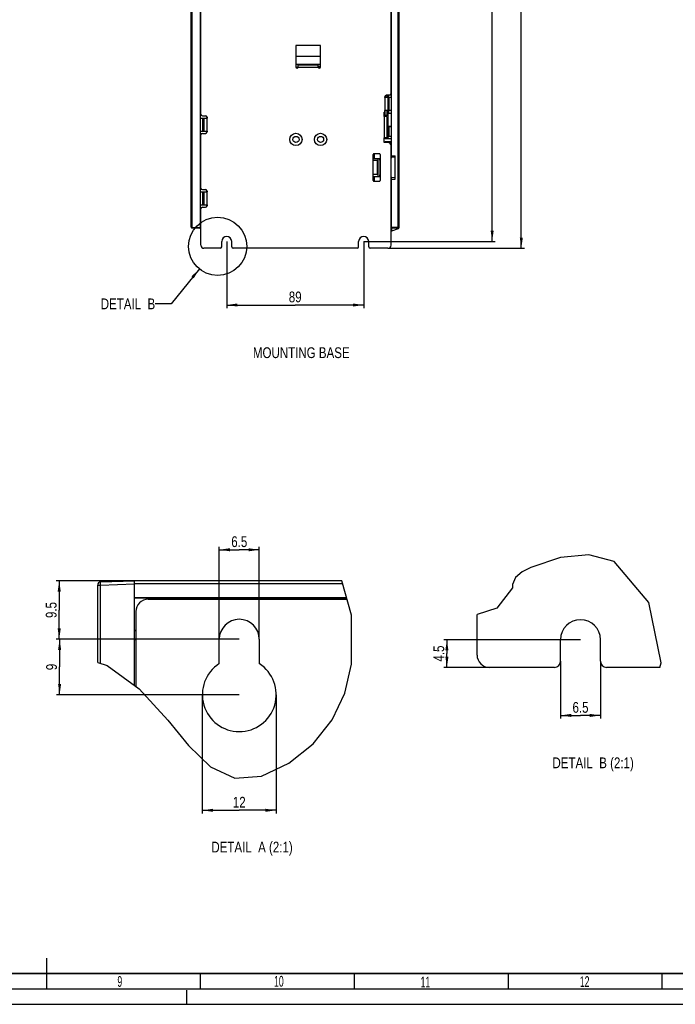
# Model space of a CAD drawing. Header units: millimetres. Extents: x 0 to 841, y 0 to 594.
# Tile 32 of 77: x 417 to 630, y 0 to 320. Entities that reach past the tile are written whole.
import ezdxf

# ---------------------------------------------------------------- set-up
doc = ezdxf.new("R2010")
doc.units = ezdxf.units.MM
doc.header["$LTSCALE"] = 46.255
doc.linetypes.add('DASHED', pattern=[0.2, 0.1, -0.1])
doc.layers.get('0').update_dxf_attribs({"linetype": 'CONTINUOUS'})
doc.layers.add('DRAFTS', color=7, linetype='CONTINUOUS')
doc.layers.add('ROUNDS', color=7, linetype='CONTINUOUS')
doc.styles.get("Standard").update_dxf_attribs({"font": 'txt', "width": 0.8})
doc.styles.add('TEXTSTYLE_2', font='txt', dxfattribs={"width": 0.6})
doc.dimstyles.new('DIMSTYLE_2', dxfattribs={"dimtxt": 3.5, "dimasz": 3.5, "dimexe": 0.18, "dimexo": 0.0625, "dimgap": 0.09, "dimtad": 1, "dimlfac": 2, "dimdsep": 46, "dimtxsty": 'STANDARD', "dimblk": '_FILLED', "dimblk1": '_FILLED', "dimblk2": '_FILLED', "dimcen": 0.09, "dimclrt": 5, "dimadec": 0, "dimazin": 0, "dimtfac": 1, "dimtofl": 0, "dimtmove": 0, "dimatfit": 3, "dimldrblk": '_FILLED', "dimfxl": 1, "dimtolj": 1, "dimarcsym": 0})
doc.dimstyles.new('DIMSTYLE_3', dxfattribs={"dimtxt": 3.5, "dimasz": 3.5, "dimexe": 0.18, "dimexo": 0.0625, "dimgap": 0.09, "dimtad": 1, "dimlfac": 0.5, "dimdsep": 46, "dimtxsty": 'STANDARD', "dimblk": '_FILLED', "dimblk1": '_FILLED', "dimblk2": '_FILLED', "dimcen": 0.09, "dimclrt": 5, "dimadec": 0, "dimazin": 0, "dimtfac": 1, "dimtofl": 0, "dimtmove": 0, "dimatfit": 3, "dimldrblk": '_FILLED', "dimfxl": 1, "dimtolj": 1, "dimarcsym": 0})
doc.dimstyles.get("Standard").update_dxf_attribs({"dimtxt": 3.5, "dimasz": 3.5, "dimexe": 0.18, "dimexo": 0.0625, "dimgap": 0.09, "dimtad": 1, "dimdsep": 46, "dimtxsty": 'STANDARD', "dimblk": '_FILLED', "dimblk1": '_FILLED', "dimblk2": '_FILLED', "dimcen": 0.09, "dimclrt": 5, "dimadec": 0, "dimazin": 0, "dimtol": 1, "dimtp": 0.01, "dimtm": 0.01, "dimtfac": 1, "dimtofl": 0, "dimtmove": 0, "dimatfit": 3, "dimldrblk": '_FILLED', "dimfxl": 1, "dimtolj": 1, "dimarcsym": 0})

# ---------------------------------------------------------------- blocks, each defined once
blk = doc.blocks.new('_FILLED')
at = {"color": 0, "linetype": 'BYBLOCK'}
blk.add_solid([(0, 0), (-1, 0.143), (-1, -0.143)], dxfattribs=at)
blk = doc.blocks.new('*D3')
at = {"color": 2, "linetype": 'CONTINUOUS'}
for p, q in [((537.49, 429.56), (580.7, 429.56)), ((579.7, 429.56), (579.7, 337.56)), ((579.7, 245.56), (579.7, 337.56)), ((536.39, 245.56), (580.7, 245.56))]:
    blk.add_line(p, q, dxfattribs=at)
at = {"color": 2, "linetype": 'CONTINUOUS', "xscale": 3.5, "yscale": 3.5, "zscale": 3.5}
for p, rotation in [((579.7, 429.56), 90), ((579.7, 245.56), 270)]:
    blk.add_blockref('_FILLED', p, dxfattribs=dict(at, rotation=rotation))
at = {"color": 5, "linetype": 'CONTINUOUS', "insert": (575.33, 337.56), "char_height": 3.5, "width": 8.4, "attachment_point": 2, "rotation": 90, "line_spacing_factor": 0.9}
blk.add_mtext('368', dxfattribs=at)
blk = doc.blocks.new('*D4')
at = {"color": 2, "linetype": 'CONTINUOUS'}
for p, q in [((528.49, 424.81), (571.24, 424.81)), ((570.24, 424.81), (570.24, 336.31)), ((570.24, 247.81), (570.24, 336.31)), ((528.49, 247.81), (571.24, 247.81))]:
    blk.add_line(p, q, dxfattribs=at)
at = {"color": 2, "linetype": 'CONTINUOUS', "xscale": 3.5, "yscale": 3.5, "zscale": 3.5}
for p, rotation in [((570.24, 424.81), 90), ((570.24, 247.81), 270)]:
    blk.add_blockref('_FILLED', p, dxfattribs=dict(at, rotation=rotation))
at = {"color": 5, "linetype": 'CONTINUOUS', "insert": (565.86, 336.31), "char_height": 3.5, "width": 8.4, "attachment_point": 2, "rotation": 90, "line_spacing_factor": 0.9}
blk.add_mtext('354', dxfattribs=at)
blk = doc.blocks.new('*D6')
at = {"color": 2, "linetype": 'CONTINUOUS'}
for p, q in [((483.99, 247.81), (483.99, 226.14)), ((528.49, 247.81), (528.49, 226.14)), ((483.99, 227.14), (506.24, 227.14)), ((528.49, 227.14), (506.24, 227.14))]:
    blk.add_line(p, q, dxfattribs=at)
at = {"color": 2, "linetype": 'CONTINUOUS', "xscale": 3.5, "yscale": 3.5, "zscale": 3.5, "rotation": 180}
blk.add_blockref('_FILLED', (483.99, 227.14), dxfattribs=at)
at = {"color": 2, "linetype": 'CONTINUOUS', "xscale": 3.5, "yscale": 3.5, "zscale": 3.5}
blk.add_blockref('_FILLED', (528.49, 227.14), dxfattribs=at)
at = {"color": 5, "linetype": 'CONTINUOUS', "insert": (506.24, 231.52), "char_height": 3.5, "width": 5.6, "attachment_point": 2, "line_spacing_factor": 0.9}
blk.add_mtext('89', dxfattribs=at)
blk = doc.blocks.new('*D8')
at = {"color": 2, "linetype": 'CONTINUOUS'}
for p, q in [((592.44, 111.43), (592.44, 92.83)), ((605.44, 111.43), (605.44, 92.83)), ((592.44, 93.83), (598.94, 93.83)), ((605.44, 93.83), (598.94, 93.83))]:
    blk.add_line(p, q, dxfattribs=at)
at = {"color": 2, "linetype": 'CONTINUOUS', "xscale": 3.5, "yscale": 3.5, "zscale": 3.5, "rotation": 180}
blk.add_blockref('_FILLED', (592.44, 93.83), dxfattribs=at)
at = {"color": 2, "linetype": 'CONTINUOUS', "xscale": 3.5, "yscale": 3.5, "zscale": 3.5}
blk.add_blockref('_FILLED', (605.44, 93.83), dxfattribs=at)
at = {"color": 5, "linetype": 'CONTINUOUS', "insert": (598.94, 98.2), "char_height": 3.5, "width": 8.4, "attachment_point": 2, "line_spacing_factor": 0.9}
blk.add_mtext('6.5', dxfattribs=at)
blk = doc.blocks.new('*D9')
at = {"color": 2, "linetype": 'CONTINUOUS'}
for p, q in [((598.94, 118.43), (554.53, 118.43)), ((555.53, 118.43), (555.53, 113.93)), ((555.53, 109.43), (555.53, 113.93)), ((569.34, 109.43), (554.53, 109.43))]:
    blk.add_line(p, q, dxfattribs=at)
at = {"color": 2, "linetype": 'CONTINUOUS', "xscale": 3.5, "yscale": 3.5, "zscale": 3.5}
for p, rotation in [((555.53, 118.43), 90), ((555.53, 109.43), 270)]:
    blk.add_blockref('_FILLED', p, dxfattribs=dict(at, rotation=rotation))
at = {"color": 5, "linetype": 'CONTINUOUS', "insert": (551.15, 113.93), "char_height": 3.5, "width": 8.4, "attachment_point": 2, "rotation": 90, "line_spacing_factor": 0.9}
blk.add_mtext('4.5', dxfattribs=at)
blk = doc.blocks.new('*D10')
at = {"color": 2, "linetype": 'CONTINUOUS'}
for p, q in [((488.07, 118.57), (428.7, 118.57)), ((429.7, 118.57), (429.7, 109.57)), ((429.7, 100.57), (429.7, 109.57)), ((488.07, 100.57), (428.7, 100.57))]:
    blk.add_line(p, q, dxfattribs=at)
at = {"color": 2, "linetype": 'CONTINUOUS', "xscale": 3.5, "yscale": 3.5, "zscale": 3.5}
for p, rotation in [((429.7, 118.57), 90), ((429.7, 100.57), 270)]:
    blk.add_blockref('_FILLED', p, dxfattribs=dict(at, rotation=rotation))
at = {"color": 5, "linetype": 'CONTINUOUS', "insert": (425.32, 109.57), "char_height": 3.5, "width": 2.8, "attachment_point": 2, "rotation": 90, "line_spacing_factor": 0.9}
blk.add_mtext('9', dxfattribs=at)
blk = doc.blocks.new('*D11')
at = {"color": 2, "linetype": 'CONTINUOUS'}
for p, q in [((454.07, 137.57), (428.57, 137.57)), ((429.57, 137.57), (429.57, 128.07)), ((429.57, 118.57), (429.57, 128.07)), ((488.07, 118.57), (428.57, 118.57))]:
    blk.add_line(p, q, dxfattribs=at)
at = {"color": 2, "linetype": 'CONTINUOUS', "xscale": 3.5, "yscale": 3.5, "zscale": 3.5}
for p, rotation in [((429.57, 137.57), 90), ((429.57, 118.57), 270)]:
    blk.add_blockref('_FILLED', p, dxfattribs=dict(at, rotation=rotation))
at = {"color": 5, "linetype": 'CONTINUOUS', "insert": (425.2, 128.07), "char_height": 3.5, "width": 8.4, "attachment_point": 2, "rotation": 90, "line_spacing_factor": 0.9}
blk.add_mtext('9.5', dxfattribs=at)
blk = doc.blocks.new('*D12')
at = {"color": 2, "linetype": 'CONTINUOUS'}
for p, q in [((481.57, 118.57), (481.57, 148.64)), ((481.57, 147.64), (488.07, 147.64)), ((494.57, 147.64), (488.07, 147.64)), ((494.57, 118.57), (494.57, 148.64))]:
    blk.add_line(p, q, dxfattribs=at)
at = {"color": 2, "linetype": 'CONTINUOUS', "xscale": 3.5, "yscale": 3.5, "zscale": 3.5, "rotation": 180}
blk.add_blockref('_FILLED', (481.57, 147.64), dxfattribs=at)
at = {"color": 2, "linetype": 'CONTINUOUS', "xscale": 3.5, "yscale": 3.5, "zscale": 3.5}
blk.add_blockref('_FILLED', (494.57, 147.64), dxfattribs=at)
at = {"color": 5, "linetype": 'CONTINUOUS', "insert": (488.07, 152.02), "char_height": 3.5, "width": 8.4, "attachment_point": 2, "line_spacing_factor": 0.9}
blk.add_mtext('6.5', dxfattribs=at)
blk = doc.blocks.new('*D13')
at = {"color": 2, "linetype": 'CONTINUOUS'}
for p, q in [((476.07, 100.57), (476.07, 62.02)), ((500.07, 100.57), (500.07, 62.02)), ((476.07, 63.02), (488.07, 63.02)), ((500.07, 63.02), (488.07, 63.02))]:
    blk.add_line(p, q, dxfattribs=at)
at = {"color": 2, "linetype": 'CONTINUOUS', "xscale": 3.5, "yscale": 3.5, "zscale": 3.5, "rotation": 180}
blk.add_blockref('_FILLED', (476.07, 63.02), dxfattribs=at)
at = {"color": 2, "linetype": 'CONTINUOUS', "xscale": 3.5, "yscale": 3.5, "zscale": 3.5}
blk.add_blockref('_FILLED', (500.07, 63.02), dxfattribs=at)
at = {"color": 5, "linetype": 'CONTINUOUS', "insert": (488.07, 67.39), "char_height": 3.5, "width": 5.6, "attachment_point": 2, "line_spacing_factor": 0.9}
blk.add_mtext('12', dxfattribs=at)

msp = doc.modelspace()

# ---------------------------------------------------------------- linework, layer by layer
at = {"color": 7, "linetype": 'CONTINUOUS'}
for p, q in [((472.4876, 252.4199), (472.4876, 429.2125)), ((475.4876, 252.0587), (475.4876, 429.5587)), ((537.3876, 295.7837), (537.3876, 357.5337)), ((475.5876, 289.1337), (475.5876, 345.9337)), ((537.4876, 274.8087), (537.4876, 334.0587)), ((537.3876, 314.7541), (537.4876, 314.7541)), ((514.4876, 311.4087), (506.4876, 311.4087)), ((506.4876, 311.4087), (506.4876, 304.4087)), ((514.4876, 304.4087), (514.4876, 311.4087)), ((507.2376, 305.2087), (513.7376, 305.2087)), ((507.2376, 304.4087), (507.2376, 305.2087)), ((513.7376, 304.4087), (513.7376, 305.2087)), ((475.4876, 300.848), (475.5876, 300.8428)), ((537.3876, 301.0779), (537.4876, 301.0762)), ((475.4876, 295.7694), (475.5876, 295.7746)), ((535.3876, 294.5337), (535.3876, 294.7837)), ((537.4876, 294.5337), (535.3876, 294.5337)), ((536.8876, 295.2837), (535.8876, 295.2837)), ((536.4876, 295.2837), (536.4876, 294.5337)), ((537.4876, 295.3196), (537.0811, 295.3232)), ((537.4876, 295.9228), (537.3864, 295.9219)), ((475.4876, 291.6489), (475.5876, 291.6472)), ((475.4876, 287.8837), (477.5876, 287.8837)), ((476.0876, 288.6337), (477.0876, 288.6337)), ((477.5876, 288.1337), (477.5876, 287.8837)), ((535.3876, 289.7437), (535.1376, 289.7437)), ((535.1376, 288.4087), (535.1376, 289.7437)), ((535.1376, 288.7587), (536.4876, 288.7587)), ((535.9876, 288.4087), (535.1376, 288.4087)), ((537.4876, 290.2837), (535.3876, 290.2837)), ((535.3876, 289.7437), (535.3876, 290.2837)), ((535.9876, 289.2587), (536.4876, 289.2587)), ((535.9876, 288.4087), (535.9876, 281.4597)), ((536.4876, 281.2587), (536.4876, 290.2837)), ((536.5376, 290.0587), (536.4876, 290.0587)), ((536.5376, 290.0361), (536.4876, 290.0361)), ((536.5376, 289.748), (536.4876, 289.748)), ((536.5376, 289.7297), (536.4876, 289.7297)), ((536.5376, 289.5097), (536.4876, 289.5097)), ((536.5376, 289.4968), (536.4876, 289.4968)), ((536.5376, 289.3598), (536.4876, 289.3598)), ((536.5376, 289.3533), (536.4876, 289.3533)), ((537.3714, 289.3087), (536.4876, 289.3087)), ((536.5376, 290.2837), (536.5376, 289.3087)), ((535.9876, 284.9087), (536.4876, 284.9087)), ((537.4454, 285.1337), (536.6376, 285.1337)), ((475.4876, 283.6337), (477.5876, 283.6337)), ((475.5876, 265.1337), (475.5876, 282.3837)), ((476.0876, 282.8837), (477.0876, 282.8837)), ((477.5876, 283.6337), (477.5876, 283.3837)), ((535.9876, 284.4087), (536.4876, 284.4087)), ((537.4454, 281.8837), (536.6376, 281.8837)), ((535.9876, 281.4087), (535.1376, 281.4087)), ((535.1376, 279.9087), (535.1376, 281.4087)), ((536.3876, 279.9087), (535.1376, 279.9087)), ((537.4876, 281.0762), (535.4946, 281.111)), ((535.4946, 280.2565), (537.4876, 280.2913)), ((535.9876, 281.2587), (536.4876, 281.2587)), ((535.9876, 281.1023), (535.9876, 281.2587)), ((535.9876, 279.9087), (535.9876, 280.2651)), ((537.4876, 279.7978), (536.831, 279.7921)), ((537.4876, 279.1946), (537.3305, 279.196)), ((537.3876, 246.5587), (537.3876, 278.9087)), ((531.5876, 267.5587), (531.5876, 276.0587)), ((531.8376, 276.3087), (533.5876, 276.3087)), ((533.8376, 276.0587), (533.8376, 267.5587)), ((537.4876, 275.6445), (538.7376, 275.565)), ((538.7376, 275.1077), (537.4876, 275.1756)), ((538.7376, 268.0525), (538.7376, 275.565)), ((531.5876, 274.7057), (533.2376, 274.7345)), ((532.9876, 274.0587), (531.5876, 274.0831)), ((532.9876, 269.5587), (532.9876, 274.0587)), ((533.7376, 274.2218), (533.7376, 274.7433)), ((533.8376, 274.2218), (533.7376, 274.2218)), ((533.7638, 274.2087), (533.7638, 269.4087)), ((532.9876, 269.5587), (531.5876, 269.5343)), ((531.5876, 268.9117), (533.2376, 268.8829)), ((533.8376, 269.3956), (533.7376, 269.3956)), ((533.7376, 268.8742), (533.7376, 269.3956)), ((537.4876, 267.9729), (537.4876, 268.8087)), ((475.4876, 266.4344), (475.5876, 266.452)), ((533.5876, 267.3087), (531.8376, 267.3087)), ((537.4876, 266.1467), (537.3876, 266.1484)), ((538.7376, 268.5097), (537.4876, 268.4418)), ((537.4876, 267.9729), (538.7376, 268.0525)), ((475.4876, 265.3055), (475.5876, 265.3055)), ((475.4876, 265.2837), (475.5876, 265.2837)), ((475.4876, 263.8837), (477.5876, 263.8837)), ((476.0876, 264.6337), (477.0876, 264.6337)), ((477.5876, 264.1337), (477.5876, 263.8837)), ((475.4876, 259.6337), (477.5876, 259.6337)), ((477.5876, 259.6337), (477.5876, 259.3837)), ((475.4876, 258.5337), (475.6175, 258.5337)), ((475.4876, 258.5119), (475.6131, 258.5119)), ((475.5876, 246.5587), (475.5876, 258.3837)), ((476.0876, 258.8837), (477.0876, 258.8837)), ((472.7289, 252.17), (475.4876, 252.0737)), ((475.5876, 252.0587), (475.4876, 252.0587)), ((537.4876, 252.0587), (537.3876, 252.0587)), ((537.4876, 251.1587), (537.3876, 251.1596)), ((537.4876, 252.0587), (537.4876, 251.1587)), ((539.657, 251.9397), (537.4876, 251.1587)), ((481.8626, 245.5587), (476.5876, 245.5587)), ((536.3876, 245.5587), (530.6126, 245.5587)), ((443.0334, 137.1803), (454.0683, 137.5656)), ((454.0683, 103.4918), (454.0683, 137.5656)), ((442.0683, 111.0132), (442.0683, 136.1809)), ((454.0683, 132.1122), (522.9386, 132.1122)), ((466.0683, 131.9656), (454.0683, 131.9656)), ((458.4683, 131.5656), (523.0944, 131.5656)), ((466.0683, 131.9656), (466.1556, 132.0529)), ((466.0683, 131.5656), (466.0683, 131.9656)), ((466.1556, 132.0529), (466.1556, 131.5656)), ((466.1556, 132.0529), (468.981, 132.0529)), ((468.981, 131.5656), (468.981, 132.0529)), ((469.0683, 131.9656), (468.981, 132.0529)), ((469.0683, 131.5656), (469.0683, 131.9656)), ((486.0683, 131.9656), (469.0683, 131.9656)), ((486.0683, 131.9656), (486.1556, 132.0529)), ((486.0683, 131.5656), (486.0683, 131.9656)), ((486.1556, 132.0529), (486.1556, 131.5656)), ((486.1556, 132.0529), (488.981, 132.0529)), ((488.981, 131.5656), (488.981, 132.0529)), ((489.0683, 131.9656), (488.981, 132.0529)), ((489.0683, 131.5656), (489.0683, 131.9656)), ((506.0683, 131.9656), (489.0683, 131.9656)), ((506.0683, 131.9656), (506.1556, 132.0529)), ((506.0683, 131.5656), (506.0683, 131.9656)), ((506.1556, 132.0529), (508.981, 132.0529)), ((506.1556, 132.0529), (506.1556, 131.5656)), ((508.981, 131.5656), (508.981, 132.0529)), ((509.0683, 131.9656), (508.981, 132.0529)), ((522.9804, 131.9656), (509.0683, 131.9656)), ((509.0683, 131.5656), (509.0683, 131.9656)), ((454.4683, 127.5656), (454.4683, 103.1973)), ((565.3363, 113.4344), (565.3363, 126.644)), ((454.0683, 121.4656), (454.4683, 121.4656)), ((454.4683, 121.3783), (454.0683, 121.3783)), ((454.0683, 118.5529), (454.4683, 118.5529)), ((454.0683, 118.4656), (454.4683, 118.4656)), ((481.5683, 110.6527), (481.5683, 118.5656)), ((494.5683, 118.5656), (494.5683, 110.6527)), ((590.4363, 109.4344), (569.3363, 109.4344)), ((425.5, 5), (425.5, 15)), ((475.5, 5), (475.5, 10)), ((525.5, 5), (525.5, 10)), ((575.5, 5), (575.5, 10)), ((625.5, 5), (625.5, 10)), ((0, 0), (841, 0))]:
    msp.add_line(p, q, dxfattribs=at)
at = {"color": 9, "linetype": 'CONTINUOUS'}
for p, q in [((472.7289, 252.4199), (472.7289, 429.2125)), ((506.4876, 305.4014), (514.4876, 305.365)), ((507.2376, 304.4087), (513.7376, 304.4087)), ((535.3876, 294.5337), (535.3876, 290.2837)), ((535.4946, 294.5337), (535.4946, 295.0782)), ((536.4134, 290.2837), (536.4134, 294.5337)), ((536.8238, 290.2837), (536.8238, 294.5337)), ((476.1515, 287.8837), (476.1515, 283.6337)), ((476.5618, 287.8837), (476.5618, 283.6337)), ((477.5876, 283.6337), (477.5876, 287.8837)), ((535.1376, 288.4087), (535.1376, 281.4087)), ((535.4946, 288.7587), (535.4946, 290.2837)), ((535.8376, 288.4087), (535.8376, 288.7587)), ((537.3714, 290.2837), (537.3714, 289.3087)), ((535.9876, 282.7587), (536.4876, 282.7587)), ((475.4876, 281.2375), (475.5876, 281.2393)), ((535.4946, 281.111), (535.4946, 281.4087)), ((535.4946, 279.9087), (535.4946, 280.2565)), ((476.1515, 263.8837), (476.1515, 259.6337)), ((476.5618, 263.8837), (476.5618, 259.6337)), ((477.5876, 259.6337), (477.5876, 263.8837)), ((472.4876, 252.4199), (472.7289, 252.4199)), ((472.7289, 252.4199), (475.4876, 252.3236)), ((442.0683, 136.1809), (443.0334, 136.1809)), ((443.0334, 136.1809), (454.0683, 136.5662)), ((443.0334, 110.718), (443.0334, 136.1809))]:
    msp.add_line(p, q, dxfattribs=at)
at = {"color": 3, "linetype": 'CONTINUOUS'}
for p, q in [((514.4876, 307.9087), (506.4876, 307.9087)), ((506.4876, 304.4087), (507.2376, 304.4087)), ((513.7376, 304.4087), (514.4876, 304.4087)), ((535.9876, 295.2837), (535.9876, 294.5337)), ((535.9876, 290.2837), (535.9876, 288.7587)), ((535.9876, 281.2587), (535.9876, 281.4597))]:
    msp.add_line(p, q, dxfattribs=at)
at = {"color": 2, "linetype": 'CONTINUOUS'}
for p, q in [((592.4355, 145.1786), (582.7822, 141.8503)), ((601.6463, 146.0274), (592.4355, 145.1786)), ((609.8364, 143.8139), (601.6463, 146.0274)), ((582.7822, 141.8503), (580.0209, 140.4422)), ((621.131, 130.552), (609.8364, 143.8139)), ((524.5748, 126.3708), (521.3844, 137.5656)), ((577.8608, 138.685), (576.8914, 136.3958)), ((580.0209, 140.4422), (577.8608, 138.685)), ((576.8914, 135.3049), (571.7821, 128.6519)), ((576.8914, 136.3958), (576.8809, 136.035)), ((576.8809, 136.035), (576.8865, 135.6688)), ((576.8865, 135.6688), (576.8914, 135.3049)), ((571.7821, 128.6519), (565.3363, 126.644)), ((625.1248, 110.9388), (621.131, 130.552)), ((524.581, 110.5312), (524.5748, 126.3708)), ((442.0683, 111.0132), (445.121, 110.0793)), ((445.121, 110.0793), (455.516, 102.426)), ((522.3457, 101.0819), (524.581, 110.5312)), ((624.7532, 109.4344), (625.1248, 110.9388)), ((455.516, 102.426), (464.8546, 92.2587)), ((518.2231, 92.4044), (522.3457, 101.0819)), ((464.8546, 92.2587), (471.6216, 84.0711)), ((512.0357, 84.6225), (518.2231, 92.4044)), ((471.6216, 84.0711), (478.7212, 77.1659)), ((504.1727, 78.2813), (512.0357, 84.6225)), ((478.7212, 77.1659), (486.6724, 73.4408)), ((495.3463, 74.1369), (504.1727, 78.2813)), ((486.6724, 73.4408), (495.3463, 74.1369)), ((15, 5), (836, 5))]:
    msp.add_line(p, q, dxfattribs=at)
at = {"color": 7, "linetype": 'DASHED'}
msp.add_line((471, 0), (471, 5), dxfattribs=at)
at = {"color": 9, "linetype": 'CONTINUOUS'}
msp.add_lwpolyline([(443.0334, 136.1809), (443.0306, 136.2634), (443.0281, 136.3453), (443.0259, 136.426), (443.024, 136.5051), (443.0223, 136.582), (443.021, 136.6562), (443.02, 136.7271), (443.0194, 136.7943), (443.019, 136.8573), (443.019, 136.9157), (443.0194, 136.9691), (443.02, 137.0171), (443.021, 137.0594), (443.0223, 137.0957), (443.024, 137.1258), (443.0259, 137.1494), (443.0281, 137.1665), (443.0306, 137.1768), (443.0334, 137.1803)], dxfattribs=at)
at = {"color": 7, "linetype": 'CONTINUOUS', "const_width": 0.5}
msp.add_lwpolyline([(20, 10), (831, 10)], dxfattribs=at)
at = {"color": 9, "linetype": 'CONTINUOUS'}
for centre in [(506.4876, 280.9087), (514.4876, 280.9087)]:
    msp.add_circle(centre, 2, dxfattribs=at)
at = {"color": 7, "linetype": 'CONTINUOUS'}
for centre in [(506.4876, 280.9087), (514.4876, 280.9087)]:
    msp.add_circle(centre, 1, dxfattribs=at)
at = {"color": 2, "linetype": 'CONTINUOUS'}
msp.add_circle((481.0421, 246.188), 9.4427, dxfattribs=at)
at = {"color": 7, "linetype": 'CONTINUOUS'}
for centre, radius, start, end in [((536.9876, 316.7501), 0.5, 323.320484, 360), ((506.8626, 304.4087), 0.375, 180, 360), ((514.1126, 304.4087), 0.375, 180, 360), ((535.8876, 294.7837), 0.5, 90, 180), ((536.8876, 295.7837), 0.5, 270, 360), ((476.0876, 289.1337), 0.5, 180, 270), ((477.0876, 288.1337), 0.5, 0, 90), ((537.3714, 289.8), 0.4913, 270, 283.716322), ((476.0876, 282.3837), 0.5, 90, 180), ((477.0876, 283.3837), 0.5, 270, 360), ((536.3876, 278.9087), 1, 0, 90), ((531.8376, 276.0587), 0.25, 90, 180), ((533.5876, 276.0587), 0.25, 0, 90), ((531.8376, 267.5587), 0.25, 180, 270), ((533.5876, 267.5587), 0.25, 270, 360), ((476.0876, 265.1337), 0.5, 180, 270), ((477.0876, 264.1337), 0.5, 0, 90), ((477.0876, 259.3837), 0.5, 270, 360), ((476.0876, 258.3837), 0.5, 90, 180), ((472.7376, 252.4199), 0.25, 180, 268), ((539.4876, 252.4101), 0.5, 289.798876, 350.575243), ((476.5876, 246.5587), 1, 180, 270), ((483.9876, 247.8087), 1.625, 0, 180), ((528.4876, 247.8087), 1.625, 0, 180), ((536.3876, 246.5587), 1, 270, 360), ((443.0683, 136.1809), 1, 92, 180), ((458.4683, 127.5656), 4, 90, 180), ((488.0683, 118.5656), 6.5, 0, 180), ((598.9363, 118.4344), 6.5, 0, 180), ((569.3363, 113.4344), 4, 180, 270), ((488.0683, 100.5656), 12, 122.797168, 57.202832)]:
    msp.add_arc(centre, radius, start, end, dxfattribs=at)
msp.add_open_spline([(537.3889, 314.5746), (537.4037, 314.5706), (537.4299, 314.5619), (537.4626, 314.5426), (537.4834, 314.5172), (537.4876, 314.4972), (537.4876, 314.4876)], degree=3, knots=[0, 0, 0, 0, 0.32390784, 0.58272308, 0.7966028, 1, 1, 1, 1], dxfattribs=at)
at = {"color": 9, "linetype": 'CONTINUOUS'}
msp.add_open_spline([(472.7289, 252.17), (472.7284, 252.1701), (472.7278, 252.1723), (472.7272, 252.1755), (472.7266, 252.1817), (472.7262, 252.1898), (472.7258, 252.2004), (472.7254, 252.2184), (472.7252, 252.2456), (472.7255, 252.283), (472.7262, 252.3256), (472.7273, 252.3718), (472.7283, 252.4037), (472.7289, 252.4199)], degree=3, knots=[0, 0, 0, 0, 0.00589159, 0.0206458, 0.04465861, 0.07779052, 0.11975503, 0.17016397, 0.29432988, 0.44556482, 0.61808664, 0.80528945, 1, 1, 1, 1], dxfattribs=at)
at = {"layer": 'DRAFTS', "color": 7, "linetype": 'CONTINUOUS'}
for p, q in [((506.4872, 304.4191), (507.2336, 304.4516)), ((513.7376, 304.7356), (514.4876, 304.7684)), ((533.2376, 274.7345), (533.7079, 274.7427)), ((533.2376, 268.8829), (533.2376, 274.7345)), ((533.7079, 274.7427), (533.7079, 268.8747)), ((533.8376, 274.745), (533.7376, 274.7433)), ((537.4876, 274.8087), (537.3876, 274.807)), ((533.2376, 268.8829), (533.7079, 268.8747)), ((533.7376, 268.8742), (533.8376, 268.8724)), ((537.4876, 268.8087), (537.3876, 268.8105))]:
    msp.add_line(p, q, dxfattribs=at)
at = {"layer": 'ROUNDS', "color": 9, "linetype": 'CONTINUOUS'}
for p, q in [((539.7464, 252.3874), (539.7464, 429.23)), ((536.6376, 285.1337), (536.6376, 281.8837)), ((537.4454, 285.1337), (537.4454, 281.8837)), ((539.7464, 252.3874), (537.4876, 252.3086)), ((539.7464, 252.3874), (539.9876, 252.3874)), ((521.6694, 136.5656), (454.0683, 136.5656))]:
    msp.add_line(p, q, dxfattribs=at)
at = {"layer": 'ROUNDS', "color": 7, "linetype": 'CONTINUOUS'}
for p, q in [((539.9876, 252.3874), (539.9876, 429.23)), ((536.6376, 285.1337), (537.4454, 285.1337)), ((531.8626, 276.3087), (531.8626, 274.7105)), ((531.8626, 268.9069), (531.8626, 267.3087)), ((537.4876, 252.0587), (537.4876, 267.9729)), ((539.7464, 252.1376), (537.4876, 252.0587)), ((482.3626, 246.0587), (482.3626, 247.8087)), ((485.6126, 246.0587), (485.6126, 247.8087)), ((526.8626, 246.0587), (526.8626, 247.8087)), ((530.1126, 246.0587), (530.1126, 247.8087)), ((526.3626, 245.5587), (486.1126, 245.5587)), ((454.0683, 132.1122), (454.0683, 137.5656)), ((521.3844, 137.5656), (454.0683, 137.5656)), ((592.4363, 111.4344), (592.4363, 118.4344)), ((605.4363, 111.4344), (605.4363, 118.4344)), ((624.7532, 109.4344), (607.4363, 109.4344))]:
    msp.add_line(p, q, dxfattribs=at)
for centre, radius, start, end in [((536.6376, 284.9837), 0.15, 90, 180), ((536.6376, 282.0337), 0.15, 180, 270), ((475.4876, 253.0587), 1, 258.392918, 270), ((539.7376, 252.3874), 0.25, 272, 360), ((481.8626, 246.0587), 0.5, 270, 360), ((486.1126, 246.0587), 0.5, 180, 270), ((526.3626, 246.0587), 0.5, 270, 360), ((530.6126, 246.0587), 0.5, 180, 270), ((590.4363, 111.4344), 2, 270, 360), ((607.4363, 111.4344), 2, 180, 270)]:
    msp.add_arc(centre, radius, start, end, dxfattribs=at)
at = {"layer": 'ROUNDS', "color": 9, "linetype": 'CONTINUOUS'}
msp.add_open_spline([(539.7464, 252.1376), (539.7528, 252.1378), (539.7438, 252.1764), (539.7536, 252.2153), (539.7478, 252.2986), (539.7475, 252.3556), (539.7464, 252.3874)], degree=3, knots=[0, 0, 0, 0, 0.07730833, 0.29372711, 0.61830512, 1, 1, 1, 1], dxfattribs=at)

# ---------------------------------------------------------------- texts
at = {"color": 5, "linetype": 'CONTINUOUS', "char_height": 3.5, "line_spacing_factor": 0.9}
for s, insert, width, attachment_point in [('DETAIL  B', (460.7556, 229.2629), 25.2, 3), ('MOUNTING BASE', (492.5048, 213.4063), 36.4, 1), ('DETAIL  B (2:1)', (616.2559, 80.1815), 42, 3), ('DETAIL  A (2:1)', (505.4319, 52.82), 42, 3)]:
    msp.add_mtext(s, dxfattribs=dict(at, insert=insert, width=width, attachment_point=attachment_point))
at = {"color": 5, "linetype": 'CONTINUOUS', "char_height": 3.5, "attachment_point": 1, "line_spacing_factor": 0.9, "style": 'TEXTSTYLE_2'}
for s, insert, width in [('9', (448.4677, 9.1608), 2.1), ('10', (499.3776, 9.227), 4.2), ('11', (546.98, 8.9741), 4.2), ('12', (598.7301, 9.1297), 4.2)]:
    msp.add_mtext(s, dxfattribs=dict(at, insert=insert, width=width))

# ---------------------------------------------------------------- dimensions: what is measured, and where the dimension line sits
at = {"color": 2, "linetype": 'CONTINUOUS'}
for base, p1, p2, angle, dimstyle, picture, middle in [((579.7027, 245.5587), (537.4876, 429.5587), (536.3876, 245.5587), 270, 'DIMSTYLE_2', '*D3', (578.9596, 333.8039)), ((570.2365, 247.8087), (528.4876, 424.8087), (528.4876, 247.8087), 270, 'DIMSTYLE_2', '*D4', (569.4934, 332.5539)), ((429.5747, 118.5656), (454.0683, 137.5656), (488.0683, 118.5656), 270, 'DIMSTYLE_3', '*D11', (428.8316, 124.3108)), ((429.6976, 100.5656), (488.0683, 118.5656), (488.0683, 100.5656), 270, 'DIMSTYLE_3', '*D10', (427.6999, 108.314)), ((555.5267, 118.4344), (569.3363, 109.4344), (598.9363, 118.4344), 90, 'DIMSTYLE_3', '*D9', (554.7836, 110.1796))]:
    dim = msp.add_linear_dim(base=base, p1=p1, p2=p2, angle=angle, dimstyle=dimstyle, dxfattribs=at)
    dim.commit()
    dim.dimension.update_dxf_attribs({"geometry": picture, "text_midpoint": middle, "dimtype": 160})
for base, p1, p2, dimstyle, picture, middle in [((528.4876, 227.1448), (483.9876, 247.8087), (528.4876, 247.8087), 'DIMSTYLE_2', '*D6', (503.4376, 229.7698)), ((494.5683, 147.64), (481.5683, 118.5656), (494.5683, 118.5656), 'DIMSTYLE_3', '*D12', (483.8683, 150.265)), ((605.4363, 93.8282), (592.4363, 111.4344), (605.4363, 111.4344), 'DIMSTYLE_3', '*D8', (594.7363, 96.4532)), ((500.0683, 63.0164), (476.0683, 100.5656), (500.0683, 100.5656), 'DIMSTYLE_3', '*D13', (485.2683, 65.6414))]:
    dim = msp.add_linear_dim(base=base, p1=p1, p2=p2, dimstyle=dimstyle, dxfattribs=at)
    dim.commit()
    dim.dimension.update_dxf_attribs({"geometry": picture, "text_midpoint": middle, "dimtype": 160})

# ---------------------------------------------------------------- leaders
msp.add_leader([(475.1053, 238.8451), (465.9432, 227.5129), (460.7556, 227.5129)], dimstyle='STANDARD', override={"dimtad": 0}, dxfattribs=at)

doc.saveas('drawing.dxf')
